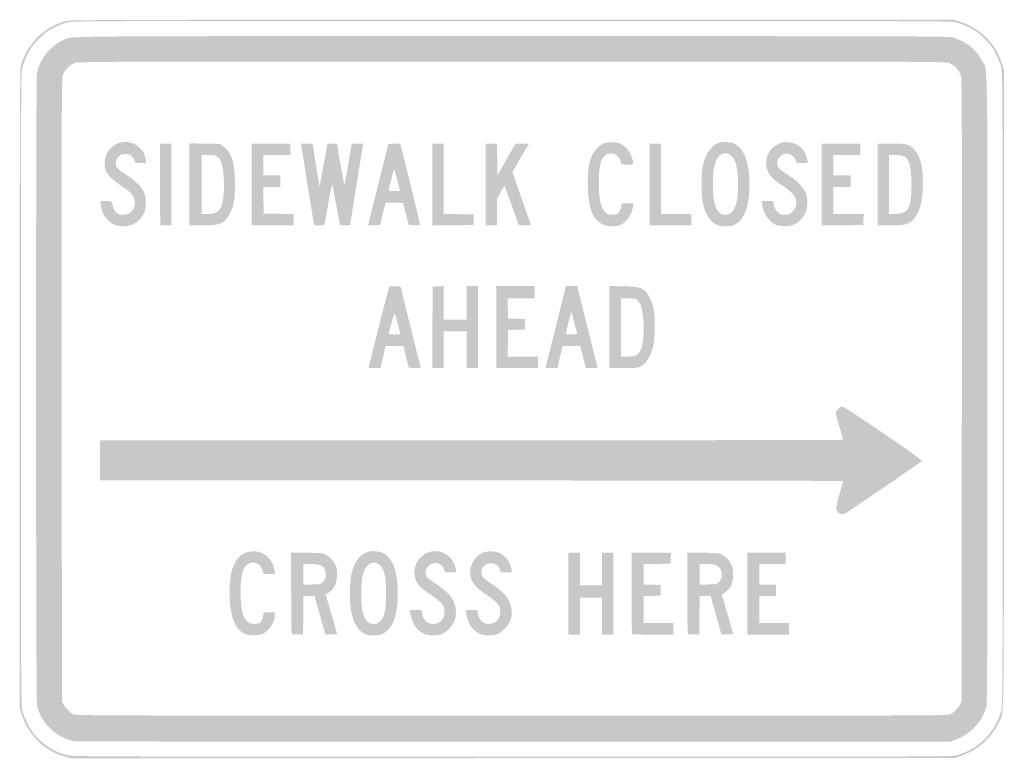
# Model space of a CAD drawing. Header units: inches. Extents: x -12 to 12, y -9 to 9.
import ezdxf

# ---------------------------------------------------------------- set-up
doc = ezdxf.new("R2010")
doc.units = ezdxf.units.IN
doc.header["$MEASUREMENT"] = 0

msp = doc.modelspace()

# ---------------------------------------------------------------- hatches: boundary and pattern name
h = msp.add_hatch(color=7)
edge = h.paths.add_edge_path()
edge.add_spline(control_points=[(-10.888, -8.952), (-11.083, -8.893), (-11.159, -8.859), (-11.299, -8.77), (-11.6, -8.577), (-11.836, -8.265), (-11.944, -7.914)], knot_values=[0, 0, 0, 0, 1, 1, 1, 2, 2, 2, 2], degree=3, periodic=0)
edge.add_line((-11.944, -7.914), (-11.987, -7.777))
edge.add_line((-11.987, -7.777), (-11.987, -0.003))
edge.add_spline(control_points=[(-11.987, -0.003), (-11.986, 5.351), (-11.98, 7.796), (-11.966, 7.851), (-11.823, 8.397), (-11.401, 8.824), (-10.858, 8.972), (-10.774, 8.995), (-9.032, 9), (0.007, 9)], knot_values=[0, 0, 0, 0, 1, 1, 1, 2, 2, 2, 3, 3, 3, 3], degree=3, periodic=0)
edge.add_line((0.007, 9), (10.772, 9))
edge.add_line((10.772, 9), (10.948, 8.941))
edge.add_spline(control_points=[(10.948, 8.941), (11.417, 8.784), (11.771, 8.43), (11.928, 7.961)], knot_values=[0, 0, 0, 0, 1, 1, 1, 1], degree=3, periodic=0)
edge.add_line((11.928, 7.961), (11.987, 7.785))
edge.add_line((11.987, 7.785), (11.987, 0.016))
edge.add_spline(control_points=[(11.987, 0.016), (11.987, -8.538), (11.997, -7.837), (11.866, -8.119), (11.689, -8.498), (11.361, -8.792), (10.958, -8.934)], knot_values=[0, 0, 0, 0, 1, 1, 1, 2, 2, 2, 2], degree=3, periodic=0)
edge.add_line((10.958, -8.934), (10.798, -8.99))
edge.add_line((10.798, -8.99), (0.03, -8.994))
edge.add_line((0.03, -8.994), (-10.738, -8.998))
edge.add_line((-10.738, -8.998), (-10.888, -8.952))
edge = h.paths.add_edge_path(flags=0)
edge.add_spline(control_points=[(10.835, -8.921), (11.358, -8.787), (11.771, -8.376), (11.92, -7.841), (11.955, -7.717), (11.957, -7.39), (11.957, 0), (11.957, 7.283), (11.955, 7.719), (11.922, 7.841), (11.902, 7.913), (11.845, 8.057), (11.794, 8.161), (11.715, 8.321), (11.672, 8.379), (11.519, 8.532), (11.366, 8.685), (11.308, 8.728), (11.148, 8.807), (11.043, 8.858), (10.899, 8.916), (10.828, 8.935), (10.705, 8.968), (10.128, 8.97), (0, 8.97), (-10.128, 8.97), (-10.705, 8.968), (-10.828, 8.935), (-10.899, 8.916), (-11.043, 8.858), (-11.148, 8.807), (-11.308, 8.728), (-11.366, 8.685), (-11.519, 8.532), (-11.672, 8.379), (-11.715, 8.321), (-11.794, 8.161), (-11.845, 8.057), (-11.902, 7.913), (-11.922, 7.841), (-11.955, 7.719), (-11.957, 7.283), (-11.957, 0), (-11.957, -7.39), (-11.955, -7.717), (-11.92, -7.841), (-11.87, -8.022), (-11.746, -8.269), (-11.638, -8.405), (-11.449, -8.644), (-11.144, -8.841), (-10.841, -8.92), (-10.702, -8.957), (-10.397, -8.958), (-0.008, -8.959), (10.543, -8.96), (10.684, -8.96), (10.835, -8.921)], knot_values=[0, 0, 0, 0, 1, 1, 1, 2, 2, 2, 3, 3, 3, 4, 4, 4, 5, 5, 5, 6, 6, 6, 7, 7, 7, 8, 8, 8, 9, 9, 9, 10, 10, 10, 11, 11, 11, 12, 12, 12, 13, 13, 13, 14, 14, 14, 15, 15, 15, 16, 16, 16, 17, 17, 17, 18, 18, 18, 19, 19, 19, 19], degree=3, periodic=0)
h = msp.add_hatch(color=7)
edge = h.paths.add_edge_path()
edge.add_spline(control_points=[(-10.658, -8.579), (-11.088, -8.507), (-11.477, -8.132), (-11.565, -7.705), (-11.595, -7.562), (-11.596, 7.547), (-11.567, 7.704), (-11.504, 8.032), (-11.239, 8.365), (-10.931, 8.502), (-10.695, 8.606), (-11.414, 8.6), (0, 8.6), (9.375, 8.6), (10.613, 8.596), (10.726, 8.57), (11.026, 8.499), (11.31, 8.279), (11.452, 8.009), (11.599, 7.729), (11.587, 8.445), (11.587, 0.006), (11.587, -5.436), (11.581, -7.63), (11.565, -7.705), (11.489, -8.075), (11.189, -8.407), (10.808, -8.544)], knot_values=[0, 0, 0, 0, 1, 1, 1, 2, 2, 2, 3, 3, 3, 4, 4, 4, 5, 5, 5, 6, 6, 6, 7, 7, 7, 8, 8, 8, 9, 9, 9, 9], degree=3, periodic=0)
edge.add_line((10.808, -8.544), (10.678, -8.59))
edge.add_line((10.678, -8.59), (0.06, -8.593))
edge.add_spline(control_points=[(0.06, -8.593), (-5.78, -8.595), (-10.603, -8.588), (-10.658, -8.579)], knot_values=[0, 0, 0, 0, 1, 1, 1, 1], degree=3, periodic=0)
edge = h.paths.add_edge_path(flags=0)
edge.add_spline(control_points=[(10.664, -7.93), (10.758, -7.891), (10.859, -7.795), (10.915, -7.691)], knot_values=[0, 0, 0, 0, 1, 1, 1, 1], degree=3, periodic=0)
edge.add_line((10.915, -7.691), (10.958, -7.612))
edge.add_line((10.958, -7.612), (10.963, -0.03))
edge.add_spline(control_points=[(10.963, -0.03), (10.968, 6.836), (10.965, 7.56), (10.936, 7.646), (10.894, 7.773), (10.764, 7.905), (10.638, 7.948), (10.548, 7.979), (9.768, 7.981), (0, 7.981), (-9.759, 7.981), (-10.548, 7.979), (-10.638, 7.948), (-10.766, 7.904), (-10.893, 7.777), (-10.935, 7.649), (-10.965, 7.558), (-10.968, 6.948), (-10.963, -0.03)], knot_values=[0, 0, 0, 0, 1, 1, 1, 2, 2, 2, 3, 3, 3, 4, 4, 4, 5, 5, 5, 6, 6, 6, 6], degree=3, periodic=0)
edge.add_line((-10.963, -0.03), (-10.958, -7.612))
edge.add_line((-10.958, -7.612), (-10.915, -7.691))
edge.add_spline(control_points=[(-10.915, -7.691), (-10.86, -7.792), (-10.759, -7.89), (-10.668, -7.929), (-10.606, -7.956), (-9.418, -7.96), (-0.004, -7.96), (9.522, -7.961), (10.597, -7.958), (10.664, -7.93)], knot_values=[0, 0, 0, 0, 1, 1, 1, 2, 2, 2, 3, 3, 3, 3], degree=3, periodic=0)
h = msp.add_hatch(color=7)
edge = h.paths.add_edge_path()
edge.add_spline(control_points=[(-9.705, 4.017), (-9.807, 4.068), (-9.895, 4.159), (-9.955, 4.276), (-9.988, 4.342), (-10.031, 4.546), (-10.016, 4.57), (-10.011, 4.578), (-9.948, 4.585), (-9.877, 4.585), (-9.738, 4.585), (-9.741, 4.587), (-9.719, 4.456), (-9.711, 4.406), (-9.682, 4.354), (-9.64, 4.312), (-9.583, 4.255), (-9.56, 4.245), (-9.476, 4.245), (-9.297, 4.245), (-9.183, 4.363), (-9.182, 4.548), (-9.182, 4.685), (-9.255, 4.777), (-9.497, 4.942), (-9.838, 5.176), (-9.916, 5.279), (-9.917, 5.504), (-9.918, 5.73), (-9.784, 5.921), (-9.573, 5.992), (-9.461, 6.031), (-9.383, 6.031), (-9.262, 5.995), (-9.078, 5.94), (-8.943, 5.784), (-8.917, 5.596)], knot_values=[0, 0, 0, 0, 1, 1, 1, 2, 2, 2, 3, 3, 3, 4, 4, 4, 5, 5, 5, 6, 6, 6, 7, 7, 7, 8, 8, 8, 9, 9, 9, 10, 10, 10, 11, 11, 11, 12, 12, 12, 12], degree=3, periodic=0)
edge.add_line((-8.917, 5.596), (-8.904, 5.502))
edge.add_line((-8.904, 5.502), (-9.041, 5.508))
edge.add_spline(control_points=[(-9.041, 5.508), (-9.172, 5.514), (-9.178, 5.516), (-9.192, 5.571), (-9.252, 5.794), (-9.599, 5.778), (-9.641, 5.55), (-9.664, 5.429), (-9.62, 5.371), (-9.403, 5.23), (-9.175, 5.082), (-9.035, 4.948), (-8.967, 4.811), (-8.928, 4.731), (-8.92, 4.684), (-8.92, 4.535), (-8.92, 4.373), (-8.926, 4.344), (-8.979, 4.249), (-9.084, 4.058), (-9.244, 3.966), (-9.465, 3.966), (-9.572, 3.966), (-9.624, 3.977), (-9.705, 4.017)], knot_values=[0, 0, 0, 0, 1, 1, 1, 2, 2, 2, 3, 3, 3, 4, 4, 4, 5, 5, 5, 6, 6, 6, 7, 7, 7, 8, 8, 8, 8], degree=3, periodic=0)
h = msp.add_hatch(color=7)
edge = h.paths.add_edge_path()
edge.add_spline(control_points=[(2.227, 4.003), (1.966, 4.122), (1.853, 4.419), (1.851, 4.994), (1.849, 5.437), (1.904, 5.67), (2.05, 5.841), (2.159, 5.968), (2.258, 6.012), (2.437, 6.013), (2.565, 6.013), (2.601, 6.005), (2.679, 5.959), (2.792, 5.893), (2.869, 5.795), (2.919, 5.653), (2.984, 5.467), (2.98, 5.461), (2.813, 5.468)], knot_values=[0, 0, 0, 0, 1, 1, 1, 2, 2, 2, 3, 3, 3, 4, 4, 4, 5, 5, 5, 6, 6, 6, 6], degree=3, periodic=0)
edge.add_line((2.813, 5.468), (2.668, 5.474))
edge.add_line((2.668, 5.474), (2.651, 5.548))
edge.add_spline(control_points=[(2.651, 5.548), (2.606, 5.739), (2.387, 5.807), (2.251, 5.672), (2.165, 5.585), (2.135, 5.462), (2.123, 5.142), (2.11, 4.795), (2.138, 4.559), (2.21, 4.41), (2.269, 4.288), (2.334, 4.245), (2.464, 4.245), (2.539, 4.245), (2.562, 4.255), (2.603, 4.305), (2.631, 4.337), (2.659, 4.4), (2.667, 4.444)], knot_values=[0, 0, 0, 0, 1, 1, 1, 2, 2, 2, 3, 3, 3, 4, 4, 4, 5, 5, 5, 6, 6, 6, 6], degree=3, periodic=0)
edge.add_line((2.667, 4.444), (2.681, 4.525))
edge.add_line((2.681, 4.525), (2.821, 4.525))
edge.add_line((2.821, 4.525), (2.962, 4.525))
edge.add_line((2.962, 4.525), (2.949, 4.43))
edge.add_spline(control_points=[(2.949, 4.43), (2.923, 4.234), (2.798, 4.062), (2.631, 3.99), (2.546, 3.953), (2.321, 3.96), (2.227, 4.003)], knot_values=[0, 0, 0, 0, 1, 1, 1, 2, 2, 2, 2], degree=3, periodic=0)
h = msp.add_hatch(color=7)
edge = h.paths.add_edge_path()
edge.add_spline(control_points=[(4.98, 4.008), (4.833, 4.08), (4.723, 4.25), (4.66, 4.5), (4.612, 4.695), (4.612, 5.302), (4.661, 5.484), (4.737, 5.767), (4.882, 5.957), (5.058, 6.004), (5.162, 6.033), (5.346, 6.019), (5.427, 5.977), (5.65, 5.862), (5.767, 5.575), (5.787, 5.094), (5.811, 4.522), (5.677, 4.121), (5.424, 4.003), (5.309, 3.95), (5.091, 3.952), (4.98, 4.008)], knot_values=[0, 0, 0, 0, 1, 1, 1, 2, 2, 2, 3, 3, 3, 4, 4, 4, 5, 5, 5, 6, 6, 6, 7, 7, 7, 7], degree=3, periodic=0)
edge = h.paths.add_edge_path(flags=0)
edge.add_spline(control_points=[(5.339, 4.285), (5.403, 4.335), (5.466, 4.484), (5.493, 4.646), (5.54, 4.937), (5.505, 5.427), (5.426, 5.58), (5.381, 5.668), (5.281, 5.744), (5.211, 5.744), (4.987, 5.744), (4.881, 5.458), (4.9, 4.907), (4.912, 4.565), (4.949, 4.415), (5.045, 4.313), (5.099, 4.256), (5.123, 4.245), (5.199, 4.245), (5.258, 4.245), (5.306, 4.259), (5.339, 4.285)], knot_values=[0, 0, 0, 0, 1, 1, 1, 2, 2, 2, 3, 3, 3, 4, 4, 4, 5, 5, 5, 6, 6, 6, 7, 7, 7, 7], degree=3, periodic=0)
h = msp.add_hatch(color=7)
edge = h.paths.add_edge_path()
edge.add_spline(control_points=[(6.457, 3.991), (6.291, 4.044), (6.125, 4.273), (6.1, 4.481)], knot_values=[0, 0, 0, 0, 1, 1, 1, 1], degree=3, periodic=0)
edge.add_line((6.1, 4.481), (6.088, 4.585))
edge.add_line((6.088, 4.585), (6.228, 4.585))
edge.add_line((6.228, 4.585), (6.368, 4.585))
edge.add_line((6.368, 4.585), (6.382, 4.491))
edge.add_spline(control_points=[(6.382, 4.491), (6.393, 4.419), (6.415, 4.379), (6.472, 4.321), (6.541, 4.253), (6.558, 4.245), (6.653, 4.245), (6.747, 4.245), (6.765, 4.253), (6.833, 4.321), (6.958, 4.446), (6.965, 4.612), (6.85, 4.751), (6.816, 4.793), (6.706, 4.881), (6.605, 4.948), (6.369, 5.106), (6.299, 5.172), (6.241, 5.294), (6.127, 5.534), (6.222, 5.825), (6.456, 5.954), (6.546, 6.004), (6.585, 6.013), (6.703, 6.013), (6.966, 6.012), (7.152, 5.85), (7.2, 5.579)], knot_values=[0, 0, 0, 0, 1, 1, 1, 2, 2, 2, 3, 3, 3, 4, 4, 4, 5, 5, 5, 6, 6, 6, 7, 7, 7, 8, 8, 8, 9, 9, 9, 9], degree=3, periodic=0)
edge.add_line((7.2, 5.579), (7.214, 5.504))
edge.add_line((7.214, 5.504), (7.075, 5.504))
edge.add_spline(control_points=[(7.075, 5.504), (6.938, 5.504), (6.935, 5.505), (6.923, 5.561), (6.9, 5.667), (6.76, 5.756), (6.656, 5.731), (6.483, 5.689), (6.405, 5.499), (6.511, 5.377), (6.528, 5.356), (6.628, 5.283), (6.733, 5.214), (7.077, 4.987), (7.199, 4.812), (7.201, 4.545), (7.202, 4.206), (6.972, 3.963), (6.653, 3.968), (6.581, 3.969), (6.493, 3.979), (6.457, 3.991)], knot_values=[0, 0, 0, 0, 1, 1, 1, 2, 2, 2, 3, 3, 3, 4, 4, 4, 5, 5, 5, 6, 6, 6, 7, 7, 7, 7], degree=3, periodic=0)
h = msp.add_hatch(color=7)
edge = h.paths.add_edge_path()
edge.add_spline(control_points=[(-8.557, 3.999), (-8.564, 4.006), (-8.57, 4.456), (-8.57, 4.998)], knot_values=[0, 0, 0, 0, 1, 1, 1, 1], degree=3, periodic=0)
edge.add_line((-8.57, 4.998), (-8.57, 5.983))
edge.add_line((-8.57, 5.983), (-8.431, 5.983))
edge.add_line((-8.431, 5.983), (-8.291, 5.983))
edge.add_line((-8.291, 5.983), (-8.291, 4.984))
edge.add_line((-8.291, 4.984), (-8.291, 3.986))
edge.add_line((-8.291, 3.986), (-8.417, 3.986))
edge.add_spline(control_points=[(-8.417, 3.986), (-8.487, 3.986), (-8.55, 3.992), (-8.557, 3.999)], knot_values=[0, 0, 0, 0, 1, 1, 1, 1], degree=3, periodic=0)
h = msp.add_hatch(color=7)
edge = h.paths.add_edge_path()
edge.add_line((-7.851, 4.986), (-7.851, 5.986))
edge.add_line((-7.851, 5.986), (-7.483, 5.98))
edge.add_line((-7.483, 5.98), (-7.115, 5.973))
edge.add_line((-7.115, 5.973), (-7.029, 5.913))
edge.add_spline(control_points=[(-7.029, 5.913), (-6.821, 5.767), (-6.742, 5.511), (-6.743, 4.984), (-6.744, 4.594), (-6.768, 4.466), (-6.878, 4.258), (-6.999, 4.031), (-7.104, 3.988), (-7.537, 3.986)], knot_values=[0, 0, 0, 0, 1, 1, 1, 2, 2, 2, 3, 3, 3, 3], degree=3, periodic=0)
edge.add_line((-7.537, 3.986), (-7.851, 3.986))
edge.add_line((-7.851, 3.986), (-7.851, 4.986))
edge = h.paths.add_edge_path(flags=0)
edge.add_spline(control_points=[(-7.176, 4.318), (-7.058, 4.404), (-7.012, 4.588), (-7.012, 4.974), (-7.013, 5.381), (-7.071, 5.611), (-7.189, 5.672), (-7.229, 5.693), (-7.303, 5.704), (-7.401, 5.704)], knot_values=[0, 0, 0, 0, 1, 1, 1, 2, 2, 2, 3, 3, 3, 3], degree=3, periodic=0)
edge.add_line((-7.401, 5.704), (-7.552, 5.704))
edge.add_line((-7.552, 5.704), (-7.552, 4.982))
edge.add_line((-7.552, 4.982), (-7.552, 4.26))
edge.add_line((-7.552, 4.26), (-7.391, 4.269))
edge.add_spline(control_points=[(-7.391, 4.269), (-7.273, 4.276), (-7.216, 4.289), (-7.176, 4.318)], knot_values=[0, 0, 0, 0, 1, 1, 1, 1], degree=3, periodic=0)
for points in [[(-6.333, 4.984), (-6.333, 5.983), (-5.863, 5.983), (-5.394, 5.983), (-5.394, 5.844), (-5.394, 5.704), (-5.724, 5.704), (-6.053, 5.704), (-6.053, 5.454), (-6.053, 5.204), (-5.844, 5.204), (-5.634, 5.204), (-5.634, 5.064), (-5.634, 4.925), (-5.844, 4.925), (-6.054, 4.925), (-6.049, 4.6), (-6.043, 4.275), (-5.679, 4.27), (-5.314, 4.264), (-5.314, 4.125), (-5.314, 3.986), (-5.824, 3.986), (-6.333, 3.986), (-6.333, 4.984)], [(-1.938, 4.984), (-1.938, 5.983), (-1.798, 5.983), (-1.658, 5.983), (-1.658, 5.125), (-1.658, 4.266), (-1.294, 4.261), (-0.929, 4.255), (-0.929, 4.125), (-0.929, 3.996), (-1.433, 3.99), (-1.938, 3.985), (-1.938, 4.984)], [(3.356, 4.984), (3.356, 5.983), (3.496, 5.983), (3.636, 5.983), (3.636, 5.124), (3.636, 4.265), (4.006, 4.265), (4.375, 4.265), (4.375, 4.125), (4.375, 3.986), (3.866, 3.986), (3.356, 3.986), (3.356, 4.984)], [(7.552, 4.984), (7.552, 5.983), (8.021, 5.983), (8.491, 5.983), (8.491, 5.844), (8.491, 5.704), (8.161, 5.704), (7.831, 5.704), (7.831, 5.454), (7.831, 5.204), (8.041, 5.204), (8.251, 5.204), (8.251, 5.064), (8.251, 4.925), (8.041, 4.925), (7.831, 4.925), (7.831, 4.595), (7.831, 4.265), (8.202, 4.265), (8.572, 4.265), (8.566, 4.13), (8.56, 3.996), (8.056, 3.99), (7.552, 3.985), (7.552, 4.984)], [(-1.933, 1.503), (-1.928, 2.497), (-1.793, 2.503), (-1.658, 2.509), (-1.658, 2.099), (-1.658, 1.688), (-1.378, 1.688), (-1.099, 1.688), (-1.099, 2.098), (-1.099, 2.507), (-0.959, 2.507), (-0.819, 2.507), (-0.819, 1.508), (-0.819, 0.509), (-0.959, 0.509), (-1.099, 0.509), (-1.099, 0.959), (-1.099, 1.408), (-1.378, 1.408), (-1.658, 1.408), (-1.658, 0.959), (-1.658, 0.509), (-1.798, 0.509), (-1.938, 0.509), (-1.933, 1.503)], [(-0.38, 1.508), (-0.38, 2.507), (0.09, 2.507), (0.559, 2.507), (0.559, 2.357), (0.559, 2.208), (0.229, 2.208), (-0.101, 2.208), (-0.096, 1.963), (-0.09, 1.718), (0.115, 1.712), (0.32, 1.707), (0.32, 1.578), (0.32, 1.45), (0.115, 1.444), (-0.09, 1.438), (-0.095, 1.114), (-0.101, 0.789), (0.269, 0.789), (0.639, 0.789), (0.639, 0.649), (0.639, 0.509), (0.13, 0.509), (-0.38, 0.509), (-0.38, 1.508)], [(1.378, -4.984), (1.378, -3.986), (1.518, -3.986), (1.658, -3.986), (1.658, -4.385), (1.658, -4.785), (1.928, -4.785), (2.198, -4.785), (2.198, -4.385), (2.198, -3.986), (2.337, -3.986), (2.477, -3.986), (2.477, -4.984), (2.477, -5.983), (2.337, -5.983), (2.198, -5.983), (2.198, -5.534), (2.198, -5.084), (1.928, -5.084), (1.658, -5.084), (1.658, -5.534), (1.658, -5.983), (1.518, -5.983), (1.378, -5.983), (1.378, -4.984)], [(5.734, -4.984), (5.734, -3.986), (6.203, -3.986), (6.673, -3.986), (6.673, -4.125), (6.673, -4.265), (6.353, -4.265), (6.033, -4.265), (6.033, -4.515), (6.033, -4.765), (6.233, -4.765), (6.433, -4.765), (6.433, -4.905), (6.433, -5.044), (6.233, -5.044), (6.033, -5.044), (6.033, -5.374), (6.033, -5.704), (6.393, -5.704), (6.752, -5.704), (6.752, -5.844), (6.752, -5.983), (6.243, -5.983), (5.734, -5.983), (5.734, -4.984)]]:
    msp.add_hatch(color=7).paths.add_polyline_path(points)
h = msp.add_hatch(color=7)
edge = h.paths.add_edge_path()
edge.add_spline(control_points=[(-4.823, 4.04), (-4.83, 4.07), (-4.898, 4.496), (-4.975, 4.984), (-5.052, 5.473), (-5.12, 5.898), (-5.126, 5.928)], knot_values=[0, 0, 0, 0, 1, 1, 1, 2, 2, 2, 2], degree=3, periodic=0)
edge.add_line((-5.126, 5.928), (-5.137, 5.983))
edge.add_line((-5.137, 5.983), (-4.996, 5.983))
edge.add_spline(control_points=[(-4.996, 5.983), (-4.866, 5.983), (-4.855, 5.98), (-4.846, 5.938), (-4.84, 5.914), (-4.804, 5.687), (-4.765, 5.434), (-4.697, 4.998), (-4.68, 4.906), (-4.676, 4.956), (-4.676, 4.968), (-4.634, 5.197), (-4.585, 5.464), (-4.535, 5.731), (-4.495, 5.957), (-4.495, 5.967), (-4.495, 5.976), (-4.441, 5.983), (-4.375, 5.983), (-4.307, 5.983), (-4.255, 5.975), (-4.255, 5.963), (-4.255, 5.928), (-4.093, 5.016), (-4.082, 4.984), (-4.075, 4.968), (-4.036, 5.166), (-3.993, 5.424), (-3.951, 5.682), (-3.911, 5.914), (-3.906, 5.938), (-3.896, 5.98), (-3.884, 5.983), (-3.756, 5.983)], knot_values=[0, 0, 0, 0, 1, 1, 1, 2, 2, 2, 3, 3, 3, 4, 4, 4, 5, 5, 5, 6, 6, 6, 7, 7, 7, 8, 8, 8, 9, 9, 9, 10, 10, 10, 11, 11, 11, 11], degree=3, periodic=0)
edge.add_line((-3.756, 5.983), (-3.617, 5.983))
edge.add_line((-3.617, 5.983), (-3.627, 5.928))
edge.add_spline(control_points=[(-3.627, 5.928), (-3.651, 5.798), (-3.936, 4.025), (-3.936, 4.006), (-3.936, 3.983), (-4.168, 3.977), (-4.182, 4.001), (-4.187, 4.009), (-4.231, 4.234), (-4.278, 4.5), (-4.326, 4.767), (-4.369, 4.984), (-4.375, 4.984), (-4.38, 4.984), (-4.426, 4.762), (-4.475, 4.49)], knot_values=[0, 0, 0, 0, 1, 1, 1, 2, 2, 2, 3, 3, 3, 4, 4, 4, 5, 5, 5, 5], degree=3, periodic=0)
edge.add_line((-4.475, 4.49), (-4.565, 3.996))
edge.add_line((-4.565, 3.996), (-4.688, 3.99))
edge.add_spline(control_points=[(-4.688, 3.99), (-4.808, 3.984), (-4.811, 3.985), (-4.823, 4.04)], knot_values=[0, 0, 0, 0, 1, 1, 1, 1], degree=3, periodic=0)
h = msp.add_hatch(color=7)
edge = h.paths.add_edge_path()
edge.add_spline(control_points=[(-3.496, 4), (-3.495, 4.008), (-3.385, 4.456), (-3.25, 4.994)], knot_values=[0, 0, 0, 0, 1, 1, 1, 1], degree=3, periodic=0)
edge.add_line((-3.25, 4.994), (-3.004, 5.973))
edge.add_line((-3.004, 5.973), (-2.862, 5.979))
edge.add_line((-2.862, 5.979), (-2.719, 5.985))
edge.add_line((-2.719, 5.985), (-2.699, 5.909))
edge.add_spline(control_points=[(-2.699, 5.909), (-2.604, 5.55), (-2.238, 4.054), (-2.238, 4.023), (-2.238, 3.987), (-2.249, 3.984), (-2.372, 3.99)], knot_values=[0, 0, 0, 0, 1, 1, 1, 2, 2, 2, 2], degree=3, periodic=0)
edge.add_line((-2.372, 3.99), (-2.507, 3.996))
edge.add_line((-2.507, 3.996), (-2.579, 4.265))
edge.add_line((-2.579, 4.265), (-2.65, 4.535))
edge.add_line((-2.65, 4.535), (-2.863, 4.541))
edge.add_spline(control_points=[(-2.863, 4.541), (-3.07, 4.546), (-3.076, 4.545), (-3.087, 4.501), (-3.093, 4.476), (-3.122, 4.352), (-3.153, 4.225)], knot_values=[0, 0, 0, 0, 1, 1, 1, 2, 2, 2, 2], degree=3, periodic=0)
edge.add_line((-3.153, 4.225), (-3.208, 3.996))
edge.add_line((-3.208, 3.996), (-3.352, 3.99))
edge.add_spline(control_points=[(-3.352, 3.99), (-3.431, 3.986), (-3.496, 3.991), (-3.496, 4)], knot_values=[0, 0, 0, 0, 1, 1, 1, 1], degree=3, periodic=0)
edge = h.paths.add_edge_path(flags=0)
edge.add_spline(control_points=[(-2.788, 5.088), (-2.826, 5.232), (-2.86, 5.354), (-2.864, 5.358), (-2.872, 5.366), (-2.997, 4.882), (-2.997, 4.845), (-2.997, 4.833), (-2.94, 4.825), (-2.859, 4.825)], knot_values=[0, 0, 0, 0, 1, 1, 1, 2, 2, 2, 3, 3, 3, 3], degree=3, periodic=0)
edge.add_line((-2.859, 4.825), (-2.72, 4.825))
edge.add_line((-2.72, 4.825), (-2.788, 5.088))
h = msp.add_hatch(color=7)
edge = h.paths.add_edge_path()
edge.add_line((-0.639, 4.984), (-0.639, 5.983))
edge.add_line((-0.639, 5.983), (-0.5, 5.983))
edge.add_line((-0.5, 5.983), (-0.36, 5.983))
edge.add_line((-0.36, 5.983), (-0.355, 5.594))
edge.add_line((-0.355, 5.594), (-0.35, 5.205))
edge.add_line((-0.35, 5.205), (-0.13, 5.594))
edge.add_line((-0.13, 5.594), (0.09, 5.982))
edge.add_line((0.09, 5.982), (0.256, 5.983))
edge.add_line((0.256, 5.983), (0.423, 5.983))
edge.add_line((0.423, 5.983), (0.383, 5.918))
edge.add_spline(control_points=[(0.383, 5.918), (0.233, 5.673), (0.02, 5.299), (0.02, 5.282), (0.02, 5.271), (0.119, 4.983), (0.24, 4.643), (0.361, 4.303), (0.459, 4.015), (0.459, 4.004), (0.459, 3.992), (0.403, 3.986), (0.315, 3.99)], knot_values=[0, 0, 0, 0, 1, 1, 1, 2, 2, 2, 3, 3, 3, 4, 4, 4, 4], degree=3, periodic=0)
edge.add_line((0.315, 3.99), (0.17, 3.996))
edge.add_line((0.17, 3.996), (0, 4.47))
edge.add_spline(control_points=[(0, 4.47), (-0.093, 4.731), (-0.174, 4.944), (-0.18, 4.944), (-0.185, 4.944), (-0.228, 4.874), (-0.275, 4.787)], knot_values=[0, 0, 0, 0, 1, 1, 1, 2, 2, 2, 2], degree=3, periodic=0)
edge.add_line((-0.275, 4.787), (-0.36, 4.63))
edge.add_line((-0.36, 4.63), (-0.36, 4.308))
edge.add_line((-0.36, 4.308), (-0.36, 3.986))
edge.add_line((-0.36, 3.986), (-0.499, 3.986))
edge.add_line((-0.499, 3.986), (-0.639, 3.986))
edge.add_line((-0.639, 3.986), (-0.639, 4.984))
h = msp.add_hatch(color=7)
edge = h.paths.add_edge_path()
edge.add_line((8.91, 4.984), (8.91, 5.983))
edge.add_line((8.91, 5.983), (9.245, 5.983))
edge.add_spline(control_points=[(9.245, 5.983), (9.632, 5.982), (9.693, 5.965), (9.815, 5.823), (9.956, 5.658), (10.014, 5.417), (10.014, 4.994), (10.013, 4.549), (9.924, 4.25), (9.747, 4.098), (9.639, 4.005), (9.542, 3.986), (9.201, 3.986)], knot_values=[0, 0, 0, 0, 1, 1, 1, 2, 2, 2, 3, 3, 3, 4, 4, 4, 4], degree=3, periodic=0)
edge.add_line((9.201, 3.986), (8.91, 3.986))
edge.add_line((8.91, 3.986), (8.91, 4.984))
edge = h.paths.add_edge_path(flags=0)
edge.add_spline(control_points=[(9.497, 4.287), (9.59, 4.313), (9.661, 4.385), (9.69, 4.483), (9.758, 4.713), (9.751, 5.297), (9.679, 5.506), (9.626, 5.662), (9.576, 5.693), (9.368, 5.701)], knot_values=[0, 0, 0, 0, 1, 1, 1, 2, 2, 2, 3, 3, 3, 3], degree=3, periodic=0)
edge.add_line((9.368, 5.701), (9.19, 5.708))
edge.add_line((9.19, 5.708), (9.19, 4.986))
edge.add_line((9.19, 4.986), (9.19, 4.265))
edge.add_line((9.19, 4.265), (9.305, 4.265))
edge.add_spline(control_points=[(9.305, 4.265), (9.368, 4.265), (9.454, 4.275), (9.497, 4.287)], knot_values=[0, 0, 0, 0, 1, 1, 1, 1], degree=3, periodic=0)
h = msp.add_hatch(color=7)
edge = h.paths.add_edge_path()
edge.add_spline(control_points=[(-3.246, 1.49), (-3.111, 2.03), (-2.992, 2.48), (-2.982, 2.49), (-2.971, 2.501), (-2.906, 2.507), (-2.837, 2.503)], knot_values=[0, 0, 0, 0, 1, 1, 1, 2, 2, 2, 2], degree=3, periodic=0)
edge.add_line((-2.837, 2.503), (-2.71, 2.497))
edge.add_line((-2.71, 2.497), (-2.465, 1.508))
edge.add_spline(control_points=[(-2.465, 1.508), (-2.33, 0.964), (-2.219, 0.517), (-2.218, 0.514), (-2.218, 0.51), (-2.283, 0.51), (-2.362, 0.514)], knot_values=[0, 0, 0, 0, 1, 1, 1, 2, 2, 2, 2], degree=3, periodic=0)
edge.add_line((-2.362, 0.514), (-2.506, 0.519))
edge.add_line((-2.506, 0.519), (-2.575, 0.784))
edge.add_line((-2.575, 0.784), (-2.643, 1.049))
edge.add_line((-2.643, 1.049), (-2.857, 1.049))
edge.add_line((-2.857, 1.049), (-3.07, 1.049))
edge.add_line((-3.07, 1.049), (-3.135, 0.779))
edge.add_line((-3.135, 0.779), (-3.2, 0.509))
edge.add_line((-3.2, 0.509), (-3.345, 0.509))
edge.add_line((-3.345, 0.509), (-3.491, 0.509))
edge.add_line((-3.491, 0.509), (-3.246, 1.49))
edge = h.paths.add_edge_path(flags=0)
edge.add_spline(control_points=[(-2.717, 1.344), (-2.717, 1.363), (-2.835, 1.809), (-2.85, 1.848), (-2.859, 1.871), (-2.994, 1.406), (-2.996, 1.344), (-2.996, 1.335), (-2.934, 1.329), (-2.857, 1.329), (-2.78, 1.329), (-2.717, 1.335), (-2.717, 1.344)], knot_values=[0, 0, 0, 0, 1, 1, 1, 2, 2, 2, 3, 3, 3, 4, 4, 4, 4], degree=3, periodic=0)
h = msp.add_hatch(color=7)
edge = h.paths.add_edge_path()
edge.add_spline(control_points=[(0.827, 0.544), (0.833, 0.564), (0.937, 0.979), (1.059, 1.468), (1.181, 1.957), (1.289, 2.391), (1.3, 2.432)], knot_values=[0, 0, 0, 0, 1, 1, 1, 2, 2, 2, 2], degree=3, periodic=0)
edge.add_line((1.3, 2.432), (1.32, 2.507))
edge.add_line((1.32, 2.507), (1.457, 2.507))
edge.add_line((1.457, 2.507), (1.593, 2.507))
edge.add_line((1.593, 2.507), (1.843, 1.508))
edge.add_line((1.843, 1.508), (2.093, 0.509))
edge.add_line((2.093, 0.509), (1.947, 0.509))
edge.add_line((1.947, 0.509), (1.802, 0.509))
edge.add_line((1.802, 0.509), (1.736, 0.779))
edge.add_line((1.736, 0.779), (1.67, 1.049))
edge.add_line((1.67, 1.049), (1.455, 1.049))
edge.add_line((1.455, 1.049), (1.241, 1.049))
edge.add_line((1.241, 1.049), (1.22, 0.974))
edge.add_spline(control_points=[(1.22, 0.974), (1.208, 0.933), (1.179, 0.811), (1.155, 0.704)], knot_values=[0, 0, 0, 0, 1, 1, 1, 1], degree=3, periodic=0)
edge.add_line((1.155, 0.704), (1.111, 0.509))
edge.add_line((1.111, 0.509), (0.964, 0.509))
edge.add_spline(control_points=[(0.964, 0.509), (0.833, 0.509), (0.818, 0.513), (0.827, 0.544)], knot_values=[0, 0, 0, 0, 1, 1, 1, 1], degree=3, periodic=0)
edge = h.paths.add_edge_path(flags=0)
edge.add_spline(control_points=[(1.59, 1.362), (1.582, 1.381), (1.548, 1.509), (1.514, 1.647)], knot_values=[0, 0, 0, 0, 1, 1, 1, 1], degree=3, periodic=0)
edge.add_line((1.514, 1.647), (1.451, 1.898))
edge.add_line((1.451, 1.898), (1.385, 1.638))
edge.add_spline(control_points=[(1.385, 1.638), (1.349, 1.495), (1.319, 1.367), (1.319, 1.353), (1.319, 1.336), (1.36, 1.329), (1.461, 1.329), (1.585, 1.329), (1.601, 1.333), (1.59, 1.362)], knot_values=[0, 0, 0, 0, 1, 1, 1, 2, 2, 2, 3, 3, 3, 3], degree=3, periodic=0)
h = msp.add_hatch(color=7)
edge = h.paths.add_edge_path()
edge.add_line((2.377, 1.511), (2.377, 2.512))
edge.add_line((2.377, 2.512), (2.722, 2.503))
edge.add_spline(control_points=[(2.722, 2.503), (3.093, 2.494), (3.168, 2.475), (3.27, 2.364), (3.339, 2.289), (3.416, 2.119), (3.451, 1.963), (3.5, 1.741), (3.494, 1.226), (3.44, 1.025), (3.371, 0.769), (3.276, 0.621), (3.135, 0.549), (3.068, 0.514), (3.016, 0.509), (2.718, 0.509)], knot_values=[0, 0, 0, 0, 1, 1, 1, 2, 2, 2, 3, 3, 3, 4, 4, 4, 5, 5, 5, 5], degree=3, periodic=0)
edge.add_line((2.718, 0.509), (2.377, 0.509))
edge.add_line((2.377, 0.509), (2.377, 1.511))
edge = h.paths.add_edge_path(flags=0)
edge.add_spline(control_points=[(3.067, 0.849), (3.147, 0.924), (3.177, 1.016), (3.202, 1.264), (3.219, 1.433), (3.219, 1.544), (3.201, 1.713), (3.173, 1.985), (3.146, 2.075), (3.071, 2.15), (3.016, 2.205), (3.005, 2.208), (2.835, 2.208)], knot_values=[0, 0, 0, 0, 1, 1, 1, 2, 2, 2, 3, 3, 3, 4, 4, 4, 4], degree=3, periodic=0)
edge.add_line((2.835, 2.208), (2.657, 2.208))
edge.add_line((2.657, 2.208), (2.657, 1.496))
edge.add_line((2.657, 1.496), (2.657, 0.785))
edge.add_line((2.657, 0.785), (2.835, 0.792))
edge.add_spline(control_points=[(2.835, 0.792), (2.993, 0.798), (3.02, 0.805), (3.067, 0.849)], knot_values=[0, 0, 0, 0, 1, 1, 1, 1], degree=3, periodic=0)
h = msp.add_hatch(color=7)
edge = h.paths.add_edge_path()
edge.add_spline(control_points=[(7.952, -3.007), (7.883, -2.939), (7.887, -2.887), (7.98, -2.567), (8.03, -2.397), (8.071, -2.251), (8.071, -2.243), (8.071, -2.234), (3.999, -2.228), (-0.979, -2.228)], knot_values=[0, 0, 0, 0, 1, 1, 1, 2, 2, 2, 3, 3, 3, 3], degree=3, periodic=0)
edge.add_line((-0.979, -2.228), (-10.029, -2.228))
edge.add_line((-10.029, -2.228), (-10.029, -1.738))
edge.add_line((-10.029, -1.738), (-10.029, -1.249))
edge.add_line((-10.029, -1.249), (-0.979, -1.249))
edge.add_spline(control_points=[(-0.979, -1.249), (3.999, -1.249), (8.071, -1.243), (8.071, -1.236), (8.071, -1.229), (8.031, -1.086), (7.981, -0.918), (7.932, -0.75), (7.891, -0.598), (7.891, -0.58), (7.891, -0.561), (7.918, -0.519), (7.952, -0.486), (7.997, -0.441), (8.026, -0.427), (8.067, -0.433), (8.097, -0.438), (8.546, -0.732), (9.066, -1.088), (9.831, -1.611), (10.006, -1.739), (9.985, -1.759), (9.952, -1.79), (8.196, -2.992), (8.137, -3.023), (8.072, -3.058), (7.996, -3.051), (7.952, -3.007)], knot_values=[0, 0, 0, 0, 1, 1, 1, 2, 2, 2, 3, 3, 3, 4, 4, 4, 5, 5, 5, 6, 6, 6, 7, 7, 7, 8, 8, 8, 9, 9, 9, 9], degree=3, periodic=0)
h = msp.add_hatch(color=7)
edge = h.paths.add_edge_path()
edge.add_spline(control_points=[(-6.503, -5.965), (-6.757, -5.848), (-6.874, -5.528), (-6.873, -4.955), (-6.872, -4.61), (-6.842, -4.435), (-6.752, -4.251), (-6.678, -4.101), (-6.58, -4.015), (-6.435, -3.973), (-6.126, -3.882), (-5.826, -4.085), (-5.78, -4.415)], knot_values=[0, 0, 0, 0, 1, 1, 1, 2, 2, 2, 3, 3, 3, 4, 4, 4, 4], degree=3, periodic=0)
edge.add_line((-5.78, -4.415), (-5.768, -4.505))
edge.add_line((-5.768, -4.505), (-5.91, -4.505))
edge.add_spline(control_points=[(-5.91, -4.505), (-6.049, -4.505), (-6.053, -4.504), (-6.066, -4.45), (-6.114, -4.251), (-6.272, -4.17), (-6.429, -4.266), (-6.525, -4.324), (-6.574, -4.451), (-6.599, -4.709), (-6.624, -4.96), (-6.596, -5.354), (-6.542, -5.508), (-6.495, -5.643), (-6.398, -5.724), (-6.281, -5.724), (-6.231, -5.724), (-6.172, -5.714), (-6.15, -5.702), (-6.104, -5.677), (-6.053, -5.569), (-6.053, -5.495), (-6.053, -5.445), (-6.05, -5.444), (-5.913, -5.444)], knot_values=[0, 0, 0, 0, 1, 1, 1, 2, 2, 2, 3, 3, 3, 4, 4, 4, 5, 5, 5, 6, 6, 6, 7, 7, 7, 8, 8, 8, 8], degree=3, periodic=0)
edge.add_line((-5.913, -5.444), (-5.774, -5.444))
edge.add_line((-5.774, -5.444), (-5.774, -5.51))
edge.add_spline(control_points=[(-5.774, -5.51), (-5.774, -5.683), (-5.902, -5.885), (-6.06, -5.962), (-6.173, -6.016), (-6.389, -6.018), (-6.503, -5.965)], knot_values=[0, 0, 0, 0, 1, 1, 1, 2, 2, 2, 2], degree=3, periodic=0)
h = msp.add_hatch(color=7)
edge = h.paths.add_edge_path()
edge.add_spline(control_points=[(-5.36, -5.971), (-5.368, -5.963), (-5.374, -5.513), (-5.374, -4.97)], knot_values=[0, 0, 0, 0, 1, 1, 1, 1], degree=3, periodic=0)
edge.add_line((-5.374, -4.97), (-5.374, -3.983))
edge.add_line((-5.374, -3.983), (-4.989, -3.989))
edge.add_spline(control_points=[(-4.989, -3.989), (-4.638, -3.995), (-4.598, -3.999), (-4.522, -4.04), (-4.412, -4.099), (-4.306, -4.226), (-4.275, -4.336), (-4.24, -4.462), (-4.258, -4.694), (-4.312, -4.799), (-4.354, -4.88), (-4.466, -4.984), (-4.512, -4.984), (-4.525, -4.984), (-4.535, -4.989), (-4.535, -4.994), (-4.535, -5), (-4.472, -5.218), (-4.395, -5.478), (-4.318, -5.739), (-4.255, -5.959), (-4.255, -5.968), (-4.255, -5.978), (-4.32, -5.982), (-4.399, -5.979)], knot_values=[0, 0, 0, 0, 1, 1, 1, 2, 2, 2, 3, 3, 3, 4, 4, 4, 5, 5, 5, 6, 6, 6, 7, 7, 7, 8, 8, 8, 8], degree=3, periodic=0)
edge.add_line((-4.399, -5.979), (-4.543, -5.973))
edge.add_line((-4.543, -5.973), (-4.674, -5.509))
edge.add_line((-4.674, -5.509), (-4.805, -5.044))
edge.add_line((-4.805, -5.044), (-4.939, -5.044))
edge.add_line((-4.939, -5.044), (-5.074, -5.044))
edge.add_line((-5.074, -5.044), (-5.079, -5.509))
edge.add_line((-5.079, -5.509), (-5.084, -5.973))
edge.add_line((-5.084, -5.973), (-5.215, -5.979))
edge.add_spline(control_points=[(-5.215, -5.979), (-5.287, -5.982), (-5.352, -5.979), (-5.36, -5.971)], knot_values=[0, 0, 0, 0, 1, 1, 1, 1], degree=3, periodic=0)
edge = h.paths.add_edge_path(flags=0)
edge.add_spline(control_points=[(-4.593, -4.689), (-4.547, -4.638), (-4.535, -4.605), (-4.535, -4.536), (-4.535, -4.327), (-4.616, -4.265), (-4.89, -4.265)], knot_values=[0, 0, 0, 0, 1, 1, 1, 2, 2, 2, 2], degree=3, periodic=0)
edge.add_line((-4.89, -4.265), (-5.074, -4.265))
edge.add_line((-5.074, -4.265), (-5.074, -4.517))
edge.add_line((-5.074, -4.517), (-5.074, -4.768))
edge.add_line((-5.074, -4.768), (-4.863, -4.762))
edge.add_spline(control_points=[(-4.863, -4.762), (-4.653, -4.755), (-4.651, -4.754), (-4.593, -4.689)], knot_values=[0, 0, 0, 0, 1, 1, 1, 1], degree=3, periodic=0)
h = msp.add_hatch(color=7)
edge = h.paths.add_edge_path()
edge.add_spline(control_points=[(-3.568, -5.975), (-3.725, -5.906), (-3.85, -5.711), (-3.909, -5.441), (-3.957, -5.226), (-3.956, -4.725), (-3.908, -4.515), (-3.814, -4.109), (-3.603, -3.916), (-3.292, -3.952), (-2.95, -3.993), (-2.777, -4.339), (-2.777, -4.981), (-2.777, -5.513), (-2.898, -5.84), (-3.141, -5.965), (-3.23, -6.011), (-3.472, -6.017), (-3.568, -5.975)], knot_values=[0, 0, 0, 0, 1, 1, 1, 2, 2, 2, 3, 3, 3, 4, 4, 4, 5, 5, 5, 6, 6, 6, 6], degree=3, periodic=0)
edge = h.paths.add_edge_path(flags=0)
edge.add_spline(control_points=[(-3.206, -5.658), (-3.104, -5.555), (-3.072, -5.424), (-3.062, -5.06), (-3.048, -4.578), (-3.112, -4.325), (-3.267, -4.251), (-3.42, -4.178), (-3.565, -4.287), (-3.63, -4.525), (-3.675, -4.691), (-3.68, -5.237), (-3.638, -5.404), (-3.579, -5.64), (-3.506, -5.724), (-3.36, -5.724), (-3.288, -5.724), (-3.261, -5.712), (-3.206, -5.658)], knot_values=[0, 0, 0, 0, 1, 1, 1, 2, 2, 2, 3, 3, 3, 4, 4, 4, 5, 5, 5, 6, 6, 6, 6], degree=3, periodic=0)
h = msp.add_hatch(color=7)
edge = h.paths.add_edge_path()
edge.add_spline(control_points=[(-2.148, -5.957), (-2.203, -5.93), (-2.272, -5.883), (-2.301, -5.851), (-2.371, -5.776), (-2.451, -5.599), (-2.468, -5.479)], knot_values=[0, 0, 0, 0, 1, 1, 1, 2, 2, 2, 2], degree=3, periodic=0)
edge.add_line((-2.468, -5.479), (-2.482, -5.384))
edge.add_line((-2.482, -5.384), (-2.342, -5.384))
edge.add_line((-2.342, -5.384), (-2.202, -5.384))
edge.add_line((-2.202, -5.384), (-2.188, -5.458))
edge.add_spline(control_points=[(-2.188, -5.458), (-2.155, -5.632), (-2.063, -5.724), (-1.92, -5.724), (-1.75, -5.723), (-1.638, -5.605), (-1.638, -5.425), (-1.638, -5.273), (-1.707, -5.192), (-2.014, -4.985), (-2.223, -4.843), (-2.302, -4.758), (-2.347, -4.627), (-2.475, -4.251), (-2.128, -3.868), (-1.746, -3.964), (-1.551, -4.013), (-1.399, -4.18), (-1.367, -4.381)], knot_values=[0, 0, 0, 0, 1, 1, 1, 2, 2, 2, 3, 3, 3, 4, 4, 4, 5, 5, 5, 6, 6, 6, 6], degree=3, periodic=0)
edge.add_line((-1.367, -4.381), (-1.353, -4.465))
edge.add_line((-1.353, -4.465), (-1.493, -4.465))
edge.add_spline(control_points=[(-1.493, -4.465), (-1.633, -4.465), (-1.633, -4.465), (-1.645, -4.405), (-1.681, -4.228), (-1.923, -4.181), (-2.046, -4.327), (-2.106, -4.398), (-2.115, -4.511), (-2.067, -4.58), (-2.051, -4.603), (-1.958, -4.674), (-1.862, -4.736), (-1.646, -4.876), (-1.491, -5.024), (-1.424, -5.154), (-1.363, -5.274), (-1.341, -5.479), (-1.378, -5.596), (-1.416, -5.719), (-1.516, -5.851), (-1.624, -5.925), (-1.714, -5.987), (-1.739, -5.994), (-1.886, -5.999), (-2.024, -6.004), (-2.063, -5.998), (-2.148, -5.957)], knot_values=[0, 0, 0, 0, 1, 1, 1, 2, 2, 2, 3, 3, 3, 4, 4, 4, 5, 5, 5, 6, 6, 6, 7, 7, 7, 8, 8, 8, 9, 9, 9, 9], degree=3, periodic=0)
h = msp.add_hatch(color=7)
edge = h.paths.add_edge_path()
edge.add_spline(control_points=[(-0.79, -5.956), (-0.926, -5.893), (-1.03, -5.767), (-1.079, -5.607), (-1.101, -5.537), (-1.119, -5.458), (-1.119, -5.432), (-1.119, -5.386), (-1.113, -5.384), (-0.981, -5.384)], knot_values=[0, 0, 0, 0, 1, 1, 1, 2, 2, 2, 3, 3, 3, 3], degree=3, periodic=0)
edge.add_line((-0.981, -5.384), (-0.844, -5.384))
edge.add_line((-0.844, -5.384), (-0.83, -5.458))
edge.add_spline(control_points=[(-0.83, -5.458), (-0.797, -5.631), (-0.705, -5.724), (-0.564, -5.724), (-0.395, -5.724), (-0.28, -5.602), (-0.28, -5.425), (-0.28, -5.272), (-0.338, -5.203), (-0.649, -4.99), (-0.759, -4.914), (-0.878, -4.814), (-0.913, -4.768), (-1.108, -4.512), (-1.017, -4.15), (-0.719, -3.993), (-0.618, -3.94), (-0.396, -3.943), (-0.289, -3.999), (-0.137, -4.08), (-0.034, -4.22), (-0.008, -4.383)], knot_values=[0, 0, 0, 0, 1, 1, 1, 2, 2, 2, 3, 3, 3, 4, 4, 4, 5, 5, 5, 6, 6, 6, 7, 7, 7, 7], degree=3, periodic=0)
edge.add_line((-0.008, -4.383), (0.005, -4.465))
edge.add_line((0.005, -4.465), (-0.135, -4.465))
edge.add_spline(control_points=[(-0.135, -4.465), (-0.271, -4.465), (-0.275, -4.464), (-0.287, -4.41), (-0.305, -4.33), (-0.347, -4.285), (-0.432, -4.256), (-0.579, -4.205), (-0.739, -4.312), (-0.739, -4.461), (-0.739, -4.567), (-0.702, -4.609), (-0.483, -4.752), (-0.164, -4.96), (-0.027, -5.141), (-0.005, -5.383), (0.011, -5.569), (-0.04, -5.707), (-0.176, -5.842), (-0.304, -5.969), (-0.388, -6.003), (-0.572, -6.003), (-0.653, -6.003), (-0.72, -5.988), (-0.79, -5.956)], knot_values=[0, 0, 0, 0, 1, 1, 1, 2, 2, 2, 3, 3, 3, 4, 4, 4, 5, 5, 5, 6, 6, 6, 7, 7, 7, 8, 8, 8, 8], degree=3, periodic=0)
h = msp.add_hatch(color=7)
edge = h.paths.add_edge_path()
edge.add_spline(control_points=[(2.93, -5.97), (2.923, -5.963), (2.917, -5.513), (2.917, -4.971)], knot_values=[0, 0, 0, 0, 1, 1, 1, 1], degree=3, periodic=0)
edge.add_line((2.917, -4.971), (2.917, -3.986))
edge.add_line((2.917, -3.986), (3.397, -3.986))
edge.add_line((3.397, -3.986), (3.878, -3.986))
edge.add_line((3.878, -3.986), (3.872, -4.12))
edge.add_line((3.872, -4.12), (3.866, -4.255))
edge.add_line((3.866, -4.255), (3.541, -4.261))
edge.add_line((3.541, -4.261), (3.216, -4.266))
edge.add_line((3.216, -4.266), (3.216, -4.515))
edge.add_line((3.216, -4.515), (3.216, -4.763))
edge.add_line((3.216, -4.763), (3.421, -4.769))
edge.add_line((3.421, -4.769), (3.626, -4.775))
edge.add_line((3.626, -4.775), (3.626, -4.905))
edge.add_line((3.626, -4.905), (3.626, -5.034))
edge.add_line((3.626, -5.034), (3.421, -5.04))
edge.add_line((3.421, -5.04), (3.216, -5.046))
edge.add_line((3.216, -5.046), (3.216, -5.375))
edge.add_line((3.216, -5.375), (3.216, -5.704))
edge.add_line((3.216, -5.704), (3.576, -5.704))
edge.add_line((3.576, -5.704), (3.936, -5.704))
edge.add_line((3.936, -5.704), (3.936, -5.844))
edge.add_line((3.936, -5.844), (3.936, -5.983))
edge.add_line((3.936, -5.983), (3.44, -5.983))
edge.add_spline(control_points=[(3.44, -5.983), (3.167, -5.983), (2.937, -5.977), (2.93, -5.97)], knot_values=[0, 0, 0, 0, 1, 1, 1, 1], degree=3, periodic=0)
h = msp.add_hatch(color=7)
edge = h.paths.add_edge_path()
edge.add_spline(control_points=[(4.289, -5.971), (4.282, -5.963), (4.275, -5.513), (4.275, -4.97)], knot_values=[0, 0, 0, 0, 1, 1, 1, 1], degree=3, periodic=0)
edge.add_line((4.275, -4.97), (4.275, -3.983))
edge.add_line((4.275, -3.983), (4.66, -3.989))
edge.add_spline(control_points=[(4.66, -3.989), (5.01, -3.995), (5.052, -3.999), (5.126, -4.039), (5.232, -4.096), (5.32, -4.197), (5.364, -4.313), (5.412, -4.437), (5.398, -4.68), (5.338, -4.799), (5.295, -4.88), (5.183, -4.984), (5.137, -4.984), (5.125, -4.984), (5.114, -4.989), (5.114, -4.994), (5.114, -4.999), (5.177, -5.218), (5.254, -5.481), (5.331, -5.744), (5.394, -5.965), (5.394, -5.972), (5.394, -5.979), (5.329, -5.982), (5.249, -5.979)], knot_values=[0, 0, 0, 0, 1, 1, 1, 2, 2, 2, 3, 3, 3, 4, 4, 4, 5, 5, 5, 6, 6, 6, 7, 7, 7, 8, 8, 8, 8], degree=3, periodic=0)
edge.add_line((5.249, -5.979), (5.104, -5.973))
edge.add_line((5.104, -5.973), (4.975, -5.509))
edge.add_line((4.975, -5.509), (4.845, -5.045))
edge.add_line((4.845, -5.045), (4.71, -5.045))
edge.add_line((4.71, -5.045), (4.576, -5.044))
edge.add_line((4.576, -5.044), (4.57, -5.509))
edge.add_line((4.57, -5.509), (4.565, -5.973))
edge.add_line((4.565, -5.973), (4.434, -5.979))
edge.add_spline(control_points=[(4.434, -5.979), (4.362, -5.982), (4.297, -5.979), (4.289, -5.971)], knot_values=[0, 0, 0, 0, 1, 1, 1, 1], degree=3, periodic=0)
edge = h.paths.add_edge_path(flags=0)
edge.add_spline(control_points=[(5.056, -4.689), (5.158, -4.575), (5.125, -4.363), (4.995, -4.296), (4.955, -4.275), (4.878, -4.265), (4.756, -4.265)], knot_values=[0, 0, 0, 0, 1, 1, 1, 2, 2, 2, 2], degree=3, periodic=0)
edge.add_line((4.756, -4.265), (4.575, -4.265))
edge.add_line((4.575, -4.265), (4.575, -4.517))
edge.add_line((4.575, -4.517), (4.575, -4.768))
edge.add_line((4.575, -4.768), (4.786, -4.762))
edge.add_spline(control_points=[(4.786, -4.762), (4.996, -4.755), (4.998, -4.754), (5.056, -4.689)], knot_values=[0, 0, 0, 0, 1, 1, 1, 1], degree=3, periodic=0)

doc.saveas('drawing.dxf')
